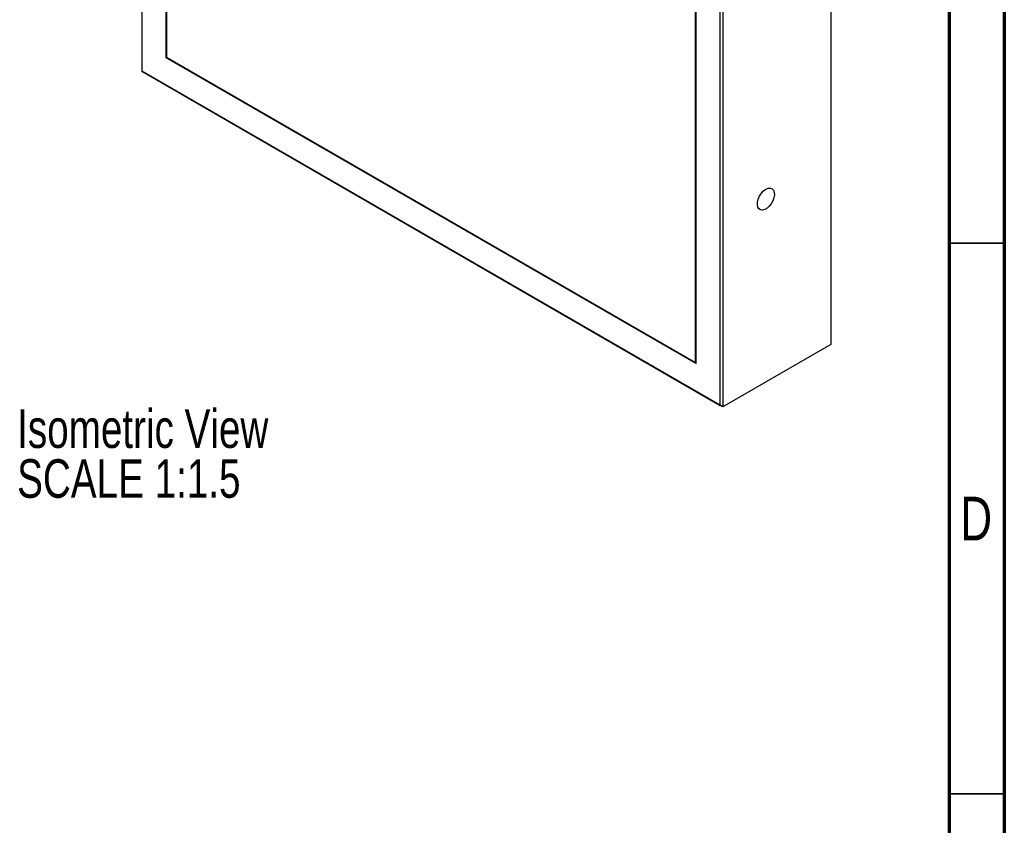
# Model space of a CAD drawing. Header units: millimetres. Extents: x 15 to 415, y 5 to 292.
# Tile 8 of 10: x 326 to 415, y 146 to 219. Entities that reach past the tile are written whole.
import ezdxf

# ---------------------------------------------------------------- set-up
doc = ezdxf.new("R2010")
doc.units = ezdxf.units.MM
doc.styles.add('SLDTEXTSTYLE0', font='TXT', dxfattribs={"width": 0.75})

# ---------------------------------------------------------------- blocks, each defined once
blk = doc.blocks.new('SW_NOTE_0_3')
at = {"color": 0, "linetype": 'Continuous', "lineweight": 0, "char_height": 3.5, "attachment_point": 1, "style": 'SLDTEXTSTYLE0'}
for s, insert in [('Isometric View', (0, 4.512)), ('SCALE 1:1.5', (0, -0.014))]:
    blk.add_mtext(s, dxfattribs=dict(at, insert=insert))

msp = doc.modelspace()

# ---------------------------------------------------------------- linework, layer by layer
at = {"color": 7, "linetype": 'Continuous', "lineweight": 70}
for p, q in [((415, 292), (415, 5)), ((410, 287), (410, 10))]:
    msp.add_line(p, q, dxfattribs=at)
at = {"color": 7, "linetype": 'Continuous', "lineweight": 25}
for p, q in [((336.6243, 274.8203), (336.6243, 214.1241)), ((338.8163, 271.0236), (338.8163, 215.3899)), ((338.8634, 270.9419), (338.8634, 215.4172)), ((399.2315, 250.2764), (399.2315, 189.308)), ((389.1859, 183.7809), (389.1859, 244.4771)), ((389.4216, 244.6132), (389.4216, 183.6448)), ((386.9467, 187.6593), (386.9467, 243.1841)), ((386.9938, 187.5776), (386.9938, 243.2113)), ((338.8634, 215.4172), (338.8163, 215.3899)), ((338.8163, 215.3899), (386.9938, 187.5776)), ((338.8634, 215.4172), (338.8634, 215.4172)), ((338.8634, 215.4172), (386.9467, 187.6593)), ((336.6243, 214.1241), (389.1859, 183.7809)), ((389.4216, 183.6448), (336.6243, 214.1241)), ((336.6243, 214.1241), (336.6243, 214.1241)), ((399.2315, 189.308), (389.4216, 183.6448)), ((386.9938, 187.6865), (386.9467, 187.6593)), ((386.9467, 187.6593), (386.9938, 187.6321)), ((389.4216, 183.6448), (389.1859, 183.7809))]:
    msp.add_line(p, q, dxfattribs=at)
at = {"color": 7, "linetype": 'Continuous', "lineweight": 35}
for p, q in [((410, 198.5), (415, 198.5)), ((415, 148.5), (410, 148.5)), ((410, 148.5), (415, 148.5))]:
    msp.add_line(p, q, dxfattribs=at)
at = {"color": 7, "linetype": 'Continuous', "lineweight": 25, "flags": 128}
msp.add_lwpolyline([(393.3389, 203.4075), (393.5488, 203.4953), (393.7431, 203.51), (393.9074, 203.4505), (394.0296, 203.3212), (394.1005, 203.1317), (394.1149, 202.896), (394.0718, 202.6316), (393.9744, 202.3582), (393.8298, 202.0959), (393.6488, 201.8643), (393.4449, 201.6806), (393.233, 201.5583), (393.0291, 201.5066), (392.8481, 201.5292), (392.7035, 201.6245), (392.606, 201.7854), (392.5629, 202), (392.5774, 202.2524), (392.6483, 202.5238), (392.7705, 202.7942), (392.9348, 203.0434), (393.1291, 203.253), (393.3389, 203.4075)], dxfattribs=at)

# ---------------------------------------------------------------- block references
at = {"color": 7, "linetype": 'Continuous', "lineweight": 0}
msp.add_blockref('SW_NOTE_0_3', (325.3099, 178.8987), dxfattribs=at)

# ---------------------------------------------------------------- texts
at = {"color": 7, "linetype": 'Continuous', "lineweight": 0, "insert": (412.4527, 175.4814), "char_height": 3.9688, "attachment_point": 2, "style": 'SLDTEXTSTYLE0'}
msp.add_mtext('D', dxfattribs=at)

doc.saveas('drawing.dxf')
